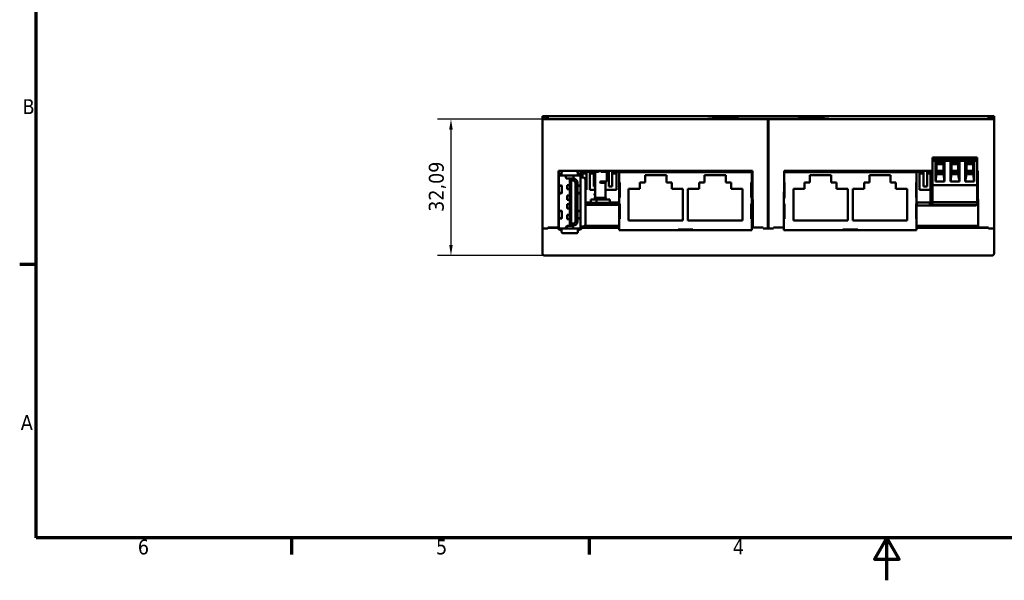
# Model space of a CAD drawing. Header units: millimetres. Extents: x 0 to 795, y -71 to 297.
# Tile 1 of 12: x 6 to 238, y 0 to 132. Entities that reach past the tile are written whole.
import ezdxf

# ---------------------------------------------------------------- set-up
doc = ezdxf.new("R2010")
doc.units = ezdxf.units.MM
for name, color, linetype, lineweight in [('Bordo (ISO)', 7, 'Continuous', 70), ('Quota (ISO)', 7, 'Continuous', 25), ('Visibile (ISO)', 7, 'Continuous', 50)]:
    doc.layers.add(name, color=color, linetype=linetype, lineweight=lineweight)
doc.styles.add('Testo nota (ISO)', font='tahoma.ttf')
doc.dimstyles.new('Default (ISO)', dxfattribs={"dimtxt": 3.5, "dimasz": 2.5, "dimexe": 3.175, "dimexo": 0, "dimgap": 0.762, "dimtad": 1, "dimrnd": 1e-08, "dimzin": 0, "dimtxsty": 'Testo nota (ISO)', "dimcen": 0.09, "dimdle": 10, "dimclrd": 256, "dimclre": 256, "dimclrt": 256, "dimazin": 0, "dimtfac": 1.001486, "dimtmove": 0, "dimatfit": 3, "dimfxl": 1, "dimtolj": 1, "dimtzin": 0, "dimlwd": -1, "dimlwe": -1, "dimarcsym": 0})

# ---------------------------------------------------------------- blocks, each defined once
blk = doc.blocks.new('Bordi Bordo di default')
at = {"layer": 'Bordo (ISO)'}
for p, q in [((10, 74.25), (6.1, 74.25)), ((70, 10), (70, 6.1)), ((140, 10), (140, 6.1))]:
    blk.add_line(p, q, dxfattribs=at)
at = {"layer": 'Bordo (ISO)', "flags": 128}
for points in [[(10, 10), (10, 287), (410, 287), (410, 10), (10, 10)], [(210, 0), (210, 10), (207.11, 5), (212.89, 5), (210, 10)]]:
    blk.add_lwpolyline(points, dxfattribs=at)
at = {"layer": 'Bordo (ISO)', "char_height": 3.5, "attachment_point": 7, "style": 'Testo nota (ISO)'}
for s, insert in [('B', (6.78, 109.63)), ('A', (6.36, 35.38)), ('6', (33.88, 6.03)), ('5', (103.98, 6.03)), ('4', (173.78, 6.1))]:
    blk.add_mtext(s, dxfattribs=dict(at, insert=insert))
blk = doc.blocks.new('*D9')
at = {"layer": 'Defpoints', "color": 0, "transparency": 16777216}
for p in [(129.5, 108.45), (107.5, 76.36), (129.5, 76.36)]:
    blk.add_point(p, dxfattribs=at)
at = {"layer": 'Quota (ISO)', "transparency": 16777216}
for p, q in [((129.5, 108.45), (104.32, 108.45)), ((107.5, 105.95), (107.5, 78.86)), ((129.5, 76.36), (104.32, 76.36))]:
    blk.add_line(p, q, dxfattribs=at)
for points in [[(107.08, 105.95), (107.91, 105.95), (107.5, 108.45)], [(107.08, 78.86), (107.91, 78.86), (107.5, 76.36)]]:
    blk.add_solid(points, dxfattribs=at)
at = {"layer": 'Quota (ISO)', "transparency": 16777216, "insert": (102.29, 86.63), "char_height": 3.5, "attachment_point": 1, "rotation": 90, "style": 'Testo nota (ISO)'}
blk.add_mtext('\\A1;\\fTahoma|b0|i0;32,09\\P', dxfattribs=at)

msp = doc.modelspace()

# ---------------------------------------------------------------- linework, layer by layer
at = {"layer": 'Visibile (ISO)'}
for p, q in [((128.995, 109.14), (128.995, 108.952)), ((128.995, 108.952), (128.995, 108.639)), ((234.695, 109.144), (129.495, 109.144)), ((130.295, 109.133), (233.895, 109.133)), ((130.295, 109.133), (130.295, 109.032)), ((130.295, 109.032), (130.299, 108.456)), ((130.295, 109.032), (130.295, 108.952)), ((233.891, 108.456), (233.895, 109.032)), ((233.895, 109.032), (233.895, 109.133)), ((233.895, 108.952), (233.895, 109.032)), ((235.195, 108.952), (235.195, 109.14)), ((235.195, 108.639), (235.195, 108.952)), ((128.995, 108.639), (128.995, 108.449)), ((128.995, 108.639), (128.995, 108.639)), ((130.295, 108.639), (128.995, 108.639)), ((128.995, 108.449), (128.995, 82.75)), ((129.495, 108.446), (181.995, 108.446)), ((130.295, 108.639), (130.295, 108.557)), ((130.295, 108.557), (130.295, 108.456)), ((130.296, 108.456), (130.295, 108.557)), ((130.295, 108.456), (233.895, 108.456)), ((130.451, 108.456), (130.451, 108.58)), ((166.926, 108.456), (169.849, 108.642)), ((173.6, 108.662), (171.297, 108.662)), ((175.1, 108.501), (175.1, 108.636)), ((175.1, 108.501), (175.1, 108.456)), ((188.6, 108.493), (175.6, 108.493)), ((181.995, 108.446), (181.995, 82.746)), ((182.195, 108.446), (234.695, 108.446)), ((182.195, 82.746), (182.195, 108.446)), ((189.1, 108.501), (189.1, 108.636)), ((189.1, 108.456), (189.1, 108.501)), ((190.6, 108.662), (192.903, 108.662)), ((194.351, 108.642), (197.274, 108.456)), ((233.749, 108.58), (233.749, 108.456)), ((233.895, 108.557), (233.894, 108.456)), ((233.895, 108.557), (233.895, 108.639)), ((235.195, 108.639), (233.895, 108.639)), ((233.895, 108.456), (233.895, 108.557)), ((235.195, 108.449), (235.195, 108.639)), ((235.195, 108.639), (235.195, 108.639)), ((235.195, 82.75), (235.195, 108.449)), ((235.2, 103.437), (235.2, 103.923)), ((235.2, 102.038), (235.2, 103.437)), ((231.238, 99.382), (220.738, 99.382)), ((220.738, 99.132), (220.738, 99.382)), ((220.738, 99.132), (231.238, 99.132)), ((220.738, 99.132), (220.738, 98.632)), ((231.238, 98.632), (220.738, 98.632)), ((220.738, 98.632), (220.738, 92.932)), ((221.43, 93.77), (221.43, 98.29)), ((221.43, 98.29), (223.546, 98.29)), ((221.688, 98.032), (221.43, 98.29)), ((221.688, 95.532), (221.688, 98.032)), ((221.688, 98.032), (223.288, 98.032)), ((221.688, 97.882), (223.288, 97.882)), ((223.288, 98.032), (223.546, 98.29)), ((223.288, 98.032), (223.288, 95.532)), ((223.546, 98.29), (223.546, 93.77)), ((224.93, 93.77), (224.93, 98.29)), ((224.93, 98.29), (227.046, 98.29)), ((225.188, 98.032), (224.93, 98.29)), ((225.188, 98.032), (226.788, 98.032)), ((225.188, 95.532), (225.188, 98.032)), ((225.188, 97.882), (226.788, 97.882)), ((226.788, 98.032), (227.046, 98.29)), ((226.788, 98.032), (226.788, 95.532)), ((227.046, 98.29), (227.046, 93.77)), ((228.43, 93.77), (228.43, 98.29)), ((228.43, 98.29), (230.546, 98.29)), ((228.688, 98.032), (228.43, 98.29)), ((228.688, 98.032), (230.288, 98.032)), ((228.688, 95.532), (228.688, 98.032)), ((228.688, 97.882), (230.288, 97.882)), ((230.288, 98.032), (230.546, 98.29)), ((230.288, 98.032), (230.288, 95.532)), ((230.546, 98.29), (230.546, 93.77)), ((231.238, 99.132), (231.238, 99.382)), ((231.238, 98.632), (231.238, 99.132)), ((231.238, 98.632), (231.238, 92.932)), ((132.745, 82.939), (132.82, 96.296)), ((132.853, 95.492), (132.815, 95.492)), ((132.819, 96.242), (178.371, 96.242)), ((178.37, 96.296), (132.82, 96.296)), ((132.853, 96.032), (132.843, 96.032)), ((132.853, 96.242), (132.853, 95.342)), ((133.303, 95.492), (133.463, 95.492)), ((133.463, 95.192), (133.303, 95.192)), ((133.463, 95.742), (133.463, 95.792)), ((133.463, 95.192), (133.463, 95.742)), ((137.363, 95.192), (133.463, 95.192)), ((134.585, 94.527), (134.427, 95.084)), ((136.4, 95.084), (136.242, 94.527)), ((137.363, 95.792), (137.363, 95.742)), ((137.363, 95.742), (137.363, 95.192)), ((137.363, 95.492), (137.523, 95.492)), ((137.523, 95.192), (137.363, 95.192)), ((137.973, 95.342), (137.973, 96.242)), ((137.973, 95.492), (138.273, 95.492)), ((138.273, 95.492), (138.273, 95.892)), ((138.273, 94.742), (138.273, 95.492)), ((138.371, 96.242), (138.323, 96.131)), ((138.428, 95.632), (138.428, 96.242)), ((138.428, 96.032), (139.403, 96.032)), ((138.428, 94.692), (138.428, 95.632)), ((139.403, 95.632), (138.428, 95.632)), ((139.394, 96.032), (139.394, 96.242)), ((139.403, 96.032), (139.403, 91.832)), ((140.153, 96.032), (139.403, 96.032)), ((140.153, 96.032), (140.153, 91.832)), ((140.153, 96.032), (141.128, 96.032)), ((141.128, 95.632), (140.153, 95.632)), ((140.194, 96.242), (140.194, 96.032)), ((141.128, 95.632), (141.128, 96.242)), ((141.128, 95.632), (141.128, 92.632)), ((141.267, 96.169), (141.227, 96.129)), ((141.227, 96.129), (141.227, 96.029)), ((141.227, 96.029), (141.267, 96.029)), ((141.267, 96.049), (141.267, 96.242)), ((141.267, 95.934), (141.267, 96.049)), ((141.367, 96.159), (141.367, 96.242)), ((141.367, 96.159), (141.367, 89.929)), ((141.917, 96.029), (141.383, 96.029)), ((141.667, 96.159), (141.667, 96.242)), ((142.127, 96.179), (141.667, 96.179)), ((141.917, 96.029), (142.102, 96.029)), ((141.928, 96.179), (141.928, 96.242)), ((142.202, 95.929), (142.102, 96.029)), ((142.102, 96.029), (142.127, 96.029)), ((142.202, 96.229), (142.702, 96.229)), ((142.202, 96.229), (142.202, 95.929)), ((143.652, 96.229), (142.702, 96.229)), ((142.702, 96.229), (142.702, 95.929)), ((142.802, 96.029), (142.702, 95.929)), ((142.802, 96.029), (143.702, 96.029)), ((142.894, 96.229), (142.894, 96.242)), ((143.517, 96.229), (143.517, 96.242)), ((143.652, 96.229), (143.652, 96.029)), ((143.652, 96.229), (143.802, 96.229)), ((144.152, 96.029), (143.702, 96.029)), ((143.802, 96.229), (143.802, 96.029)), ((143.817, 96.242), (143.817, 96.029)), ((143.917, 96.242), (143.917, 96.049)), ((143.917, 96.032), (144.628, 96.032)), ((144.152, 93.76), (144.152, 96.029)), ((144.628, 95.632), (144.152, 95.632)), ((144.628, 95.632), (144.628, 96.242)), ((144.628, 95.632), (144.628, 92.632)), ((145.428, 95.632), (145.428, 96.242)), ((145.428, 96.032), (146.403, 96.032)), ((145.428, 92.632), (145.428, 95.632)), ((146.403, 95.632), (145.428, 95.632)), ((146.403, 96.032), (146.403, 91.832)), ((147.042, 96.032), (146.403, 96.032)), ((146.794, 96.032), (146.794, 96.242)), ((146.794, 96.242), (146.794, 96.032)), ((147.042, 96.242), (147.042, 95.932)), ((178.233, 95.932), (147.042, 95.932)), ((147.042, 95.932), (147.042, 93.499)), ((147.296, 95.932), (147.296, 96.242)), ((147.296, 96.032), (148.128, 96.032)), ((148.128, 95.932), (148.128, 96.242)), ((148.331, 95.932), (148.331, 96.242)), ((148.896, 96.242), (148.896, 95.932)), ((149.404, 96.242), (149.404, 95.932)), ((149.538, 95.932), (149.538, 96.242)), ((150.338, 95.932), (150.338, 96.242)), ((150.828, 96.032), (150.338, 96.032)), ((150.694, 96.242), (150.694, 96.032)), ((150.828, 96.032), (150.828, 95.932)), ((150.828, 96.032), (151.008, 96.032)), ((151.008, 96.242), (151.008, 95.932)), ((151.436, 96.242), (151.436, 95.932)), ((151.944, 96.242), (151.944, 95.932)), ((152.278, 96.242), (152.278, 95.932)), ((152.728, 96.242), (152.728, 95.932)), ((152.728, 96.032), (153.403, 96.032)), ((153.151, 93.575), (153.151, 95.226)), ((158.155, 95.226), (153.151, 95.226)), ((153.394, 96.032), (153.394, 96.242)), ((153.548, 96.032), (153.403, 96.032)), ((153.403, 96.032), (153.403, 95.932)), ((153.548, 96.242), (153.548, 95.932)), ((153.998, 96.242), (153.998, 95.932)), ((154.153, 96.032), (153.998, 96.032)), ((154.153, 96.032), (154.818, 96.032)), ((154.153, 96.032), (154.153, 95.932)), ((154.194, 96.032), (154.194, 96.242)), ((154.818, 96.242), (154.818, 95.932)), ((155.268, 96.242), (155.268, 95.932)), ((155.928, 95.932), (155.928, 96.242)), ((155.928, 96.032), (156.088, 96.032)), ((156.088, 96.242), (156.088, 95.932)), ((156.538, 96.242), (156.538, 95.932)), ((156.538, 96.032), (156.903, 96.032)), ((157.358, 96.032), (156.903, 96.032)), ((156.903, 96.032), (156.903, 95.932)), ((157.294, 96.242), (157.294, 96.032)), ((157.294, 96.032), (157.294, 96.242)), ((157.358, 96.242), (157.358, 95.932)), ((157.808, 96.242), (157.808, 95.932)), ((157.808, 96.032), (158.628, 96.032)), ((158.155, 95.226), (158.155, 93.575)), ((158.628, 95.932), (158.628, 96.242)), ((158.628, 96.242), (158.628, 95.932)), ((159.078, 96.242), (159.078, 95.932)), ((159.336, 96.242), (159.336, 95.932)), ((159.844, 96.242), (159.844, 95.932)), ((159.844, 96.032), (159.898, 96.032)), ((159.898, 96.242), (159.898, 95.932)), ((160.348, 96.242), (160.348, 95.932)), ((160.348, 96.032), (160.403, 96.032)), ((160.394, 96.242), (160.394, 96.032)), ((161.153, 96.032), (160.403, 96.032)), ((160.403, 96.032), (160.403, 95.932)), ((161.153, 96.032), (161.876, 96.032)), ((161.153, 96.032), (161.153, 95.932)), ((161.194, 96.242), (161.194, 96.032)), ((161.876, 96.242), (161.876, 95.932)), ((162.384, 96.242), (162.384, 95.932)), ((162.892, 96.242), (162.892, 95.932)), ((163.4, 96.242), (163.4, 95.932)), ((163.4, 96.032), (163.903, 96.032)), ((163.894, 96.032), (163.894, 96.242)), ((164.653, 96.032), (163.903, 96.032)), ((163.903, 96.032), (163.903, 95.932)), ((164.653, 96.032), (164.978, 96.032)), ((164.653, 96.032), (164.653, 95.932)), ((164.694, 96.032), (164.694, 96.242)), ((164.978, 96.242), (164.978, 95.932)), ((165.428, 96.242), (165.428, 95.932)), ((165.428, 96.032), (165.432, 96.032)), ((165.432, 96.242), (165.432, 95.932)), ((165.94, 96.242), (165.94, 95.932)), ((166.248, 96.242), (166.248, 95.932)), ((166.698, 96.242), (166.698, 95.932)), ((166.698, 96.032), (167.233, 96.032)), ((167.121, 93.575), (167.121, 95.226)), ((172.125, 95.226), (167.121, 95.226)), ((167.403, 96.032), (167.233, 96.032)), ((167.233, 96.032), (167.233, 95.932)), ((167.518, 96.032), (167.403, 96.032)), ((167.403, 96.032), (167.403, 95.932)), ((167.518, 96.242), (167.518, 95.932)), ((167.968, 96.242), (167.968, 95.932)), ((168.328, 96.032), (167.968, 96.032)), ((168.328, 96.032), (168.788, 96.032)), ((168.328, 96.032), (168.328, 95.932)), ((168.788, 96.242), (168.788, 95.932)), ((169.238, 96.242), (169.238, 95.932)), ((169.933, 95.932), (169.933, 96.242)), ((169.933, 96.032), (170.058, 96.032)), ((170.058, 96.242), (170.058, 95.932)), ((170.508, 96.242), (170.508, 95.932)), ((170.508, 96.032), (170.908, 96.032)), ((170.894, 96.242), (170.894, 96.032)), ((171.328, 96.032), (170.908, 96.032)), ((170.908, 96.032), (170.908, 95.932)), ((171.328, 96.242), (171.328, 95.932)), ((171.778, 96.242), (171.778, 95.932)), ((171.778, 96.032), (172.598, 96.032)), ((172.125, 95.226), (172.125, 93.575)), ((172.598, 96.242), (172.598, 95.932)), ((173.048, 96.242), (173.048, 95.932)), ((173.331, 96.242), (173.331, 95.932)), ((173.839, 96.242), (173.839, 95.932)), ((173.839, 96.032), (173.868, 96.032)), ((173.868, 96.242), (173.868, 95.932)), ((174.318, 96.242), (174.318, 95.932)), ((174.318, 96.032), (174.408, 96.032)), ((174.394, 96.032), (174.394, 96.242)), ((174.938, 96.032), (174.408, 96.032)), ((174.408, 96.032), (174.408, 95.932)), ((174.938, 96.242), (174.938, 95.932)), ((175.738, 96.242), (175.738, 95.932)), ((175.871, 96.242), (175.871, 95.932)), ((176.379, 96.242), (176.379, 95.932)), ((176.944, 96.242), (176.944, 95.932)), ((176.944, 96.032), (177.908, 96.032)), ((177.979, 96.032), (177.908, 96.032)), ((177.908, 96.032), (177.908, 95.932)), ((177.979, 96.242), (177.979, 95.932)), ((178.233, 95.932), (178.233, 96.242)), ((178.372, 96.032), (178.233, 96.032)), ((178.233, 95.932), (178.233, 93.499)), ((178.294, 96.242), (178.294, 96.032)), ((178.37, 96.296), (178.445, 82.939)), ((185.745, 82.939), (185.82, 96.296)), ((216.983, 95.932), (185.818, 95.932)), ((185.819, 96.242), (220.738, 96.242)), ((185.82, 96.296), (220.738, 96.296)), ((186.046, 95.932), (186.046, 96.242)), ((186.158, 96.032), (186.046, 96.032)), ((186.158, 96.032), (186.158, 95.932)), ((186.158, 96.032), (187.081, 96.032)), ((187.081, 95.932), (187.081, 96.242)), ((187.646, 96.242), (187.646, 95.932)), ((188.154, 96.242), (188.154, 95.932)), ((188.288, 95.932), (188.288, 96.242)), ((189.088, 95.932), (189.088, 96.242)), ((189.658, 96.032), (189.088, 96.032)), ((189.422, 96.242), (189.422, 96.032)), ((189.658, 96.032), (189.658, 95.932)), ((189.658, 96.032), (189.758, 96.032)), ((189.758, 96.242), (189.758, 95.932)), ((190.186, 96.242), (190.186, 95.932)), ((190.694, 96.242), (190.694, 95.932)), ((191.028, 96.242), (191.028, 95.932)), ((191.478, 96.242), (191.478, 95.932)), ((191.478, 96.032), (192.298, 96.032)), ((191.901, 93.575), (191.901, 95.226)), ((196.905, 95.226), (191.901, 95.226)), ((192.122, 96.032), (192.122, 96.242)), ((192.298, 96.242), (192.298, 95.932)), ((192.748, 96.242), (192.748, 95.932)), ((193.158, 96.032), (192.748, 96.032)), ((192.922, 96.242), (192.922, 96.032)), ((193.158, 96.032), (193.158, 95.932)), ((193.158, 96.032), (193.568, 96.032)), ((193.568, 96.242), (193.568, 95.932)), ((194.018, 96.242), (194.018, 95.932)), ((194.018, 96.032), (194.133, 96.032)), ((194.133, 95.932), (194.133, 96.242)), ((194.838, 96.242), (194.838, 95.932)), ((195.288, 96.242), (195.288, 95.932)), ((195.288, 96.032), (195.728, 96.032)), ((195.622, 96.032), (195.622, 96.242)), ((195.728, 96.032), (195.728, 95.932)), ((196.108, 96.032), (195.728, 96.032)), ((196.108, 96.242), (196.108, 95.932)), ((196.558, 96.242), (196.558, 95.932)), ((196.653, 96.032), (196.558, 96.032)), ((196.833, 96.032), (196.653, 96.032)), ((196.653, 96.032), (196.653, 95.932)), ((196.833, 96.032), (196.833, 95.932)), ((196.833, 96.032), (197.378, 96.032)), ((196.905, 95.226), (196.905, 93.575)), ((197.378, 96.242), (197.378, 95.932)), ((197.828, 96.242), (197.828, 95.932)), ((198.086, 96.242), (198.086, 95.932)), ((198.594, 96.242), (198.594, 95.932)), ((198.594, 96.032), (198.648, 96.032)), ((198.648, 96.242), (198.648, 95.932)), ((199.098, 96.242), (199.098, 95.932)), ((199.098, 96.032), (199.403, 96.032)), ((199.403, 96.032), (199.403, 95.932)), ((200.153, 96.032), (199.403, 96.032)), ((199.522, 96.032), (199.522, 96.242)), ((199.522, 96.242), (199.522, 96.032)), ((200.153, 96.032), (200.153, 95.932)), ((200.153, 96.032), (200.626, 96.032)), ((200.626, 96.242), (200.626, 95.932)), ((201.134, 96.242), (201.134, 95.932)), ((201.642, 96.242), (201.642, 95.932)), ((202.15, 96.242), (202.15, 95.932)), ((202.15, 96.032), (202.903, 96.032)), ((202.622, 96.242), (202.622, 96.032)), ((202.903, 96.032), (202.903, 95.932)), ((203.653, 96.032), (202.903, 96.032)), ((203.422, 96.242), (203.422, 96.032)), ((203.653, 96.032), (203.653, 95.932)), ((203.653, 96.032), (203.728, 96.032)), ((203.728, 96.242), (203.728, 95.932)), ((204.178, 96.242), (204.178, 95.932)), ((204.178, 96.032), (204.182, 96.032)), ((204.182, 96.242), (204.182, 95.932)), ((204.69, 96.242), (204.69, 95.932)), ((204.998, 96.242), (204.998, 95.932)), ((205.448, 96.242), (205.448, 95.932)), ((205.448, 96.032), (206.268, 96.032)), ((205.871, 93.575), (205.871, 95.226)), ((210.875, 95.226), (205.871, 95.226)), ((206.122, 96.032), (206.122, 96.242)), ((206.268, 96.242), (206.268, 95.932)), ((206.718, 96.242), (206.718, 95.932)), ((207.153, 96.032), (206.718, 96.032)), ((206.922, 96.032), (206.922, 96.242)), ((207.153, 96.032), (207.153, 95.932)), ((207.153, 96.032), (207.538, 96.032)), ((207.538, 96.242), (207.538, 95.932)), ((207.988, 96.242), (207.988, 95.932)), ((207.988, 96.032), (208.128, 96.032)), ((208.128, 95.932), (208.128, 96.242)), ((208.808, 96.242), (208.808, 95.932)), ((209.258, 96.242), (209.258, 95.932)), ((209.258, 96.032), (209.903, 96.032)), ((209.903, 96.032), (209.903, 95.932)), ((210.078, 96.032), (209.903, 96.032)), ((210.022, 96.242), (210.022, 96.032)), ((210.022, 96.032), (210.022, 96.242)), ((210.078, 96.242), (210.078, 95.932)), ((210.528, 96.242), (210.528, 95.932)), ((210.653, 96.032), (210.528, 96.032)), ((210.653, 96.032), (210.653, 95.932)), ((210.653, 96.032), (211.348, 96.032)), ((210.875, 95.226), (210.875, 93.575)), ((211.348, 96.242), (211.348, 95.932)), ((211.798, 96.242), (211.798, 95.932)), ((212.081, 96.242), (212.081, 95.932)), ((212.589, 96.242), (212.589, 95.932)), ((212.589, 96.032), (212.618, 96.032)), ((212.618, 96.242), (212.618, 95.932)), ((213.068, 96.242), (213.068, 95.932)), ((213.068, 96.032), (213.228, 96.032)), ((213.122, 96.242), (213.122, 96.032)), ((213.228, 96.032), (213.228, 95.932)), ((213.688, 96.032), (213.228, 96.032)), ((213.688, 96.242), (213.688, 95.932)), ((214.488, 96.242), (214.488, 95.932)), ((214.621, 96.242), (214.621, 95.932)), ((215.129, 96.242), (215.129, 95.932)), ((215.694, 96.242), (215.694, 95.932)), ((215.928, 95.932), (215.928, 96.242)), ((215.928, 96.032), (216.729, 96.032)), ((216.622, 96.032), (216.622, 96.242)), ((216.729, 96.242), (216.729, 95.932)), ((216.983, 95.932), (216.983, 96.242)), ((217.653, 96.032), (216.983, 96.032)), ((216.983, 95.932), (216.983, 93.499)), ((217.422, 96.032), (217.422, 96.242)), ((217.653, 96.032), (217.653, 91.832)), ((217.653, 96.032), (218.628, 96.032)), ((218.628, 95.632), (217.653, 95.632)), ((218.628, 95.632), (218.628, 96.242)), ((218.628, 95.632), (218.628, 92.632)), ((219.428, 95.632), (219.428, 96.242)), ((219.428, 96.032), (220.244, 96.032)), ((219.428, 92.632), (219.428, 95.632)), ((220.244, 95.632), (219.428, 95.632)), ((220.244, 96.032), (220.738, 96.032)), ((220.244, 88.832), (220.244, 96.032)), ((220.522, 96.242), (220.522, 96.032)), ((220.522, 96.032), (220.522, 96.242)), ((221.688, 95.532), (221.43, 93.77)), ((221.688, 96.296), (223.288, 96.296)), ((221.688, 96.032), (223.288, 96.032)), ((223.288, 95.532), (221.688, 95.532)), ((223.288, 95.532), (223.546, 93.77)), ((225.188, 95.532), (224.93, 93.77)), ((225.188, 96.296), (226.788, 96.296)), ((225.188, 96.032), (226.788, 96.032)), ((226.788, 95.532), (225.188, 95.532)), ((226.788, 95.532), (227.046, 93.77)), ((228.688, 95.532), (228.43, 93.77)), ((228.688, 96.296), (230.288, 96.296)), ((228.688, 96.032), (230.288, 96.032)), ((230.288, 95.532), (228.688, 95.532)), ((230.288, 95.532), (230.546, 93.77)), ((231.238, 96.296), (231.37, 96.296)), ((231.238, 96.242), (231.371, 96.242)), ((231.238, 96.032), (231.372, 96.032)), ((231.37, 96.296), (231.445, 82.939)), ((132.811, 94.692), (132.853, 94.692)), ((132.853, 94.742), (132.853, 94.692)), ((132.853, 94.692), (132.853, 83.192)), ((133.21, 92.746), (132.853, 92.704)), ((132.853, 92.656), (133.429, 92.724)), ((132.898, 92.79), (133.126, 92.781)), ((133.219, 92.812), (132.991, 92.821)), ((133.563, 91.033), (133.563, 92.761)), ((134.6, 94.502), (136.227, 94.502)), ((135.275, 92.942), (134.813, 92.942)), ((134.813, 91.942), (134.813, 92.942)), ((135.413, 92.942), (135.275, 92.942)), ((135.413, 94.492), (136.253, 94.492)), ((135.413, 94.372), (135.413, 94.492)), ((135.413, 83.512), (135.413, 94.372)), ((135.413, 94.372), (135.793, 93.992)), ((136.253, 93.992), (135.793, 93.992)), ((135.793, 93.992), (135.793, 83.892)), ((136.753, 84.392), (136.753, 93.492)), ((137.253, 93.492), (137.253, 84.392)), ((137.263, 91.033), (137.263, 92.761)), ((137.398, 92.724), (137.973, 92.656)), ((137.836, 92.821), (137.608, 92.812)), ((137.973, 92.704), (137.617, 92.746)), ((137.701, 92.781), (137.929, 92.79)), ((137.973, 94.692), (137.973, 94.742)), ((137.973, 83.192), (137.973, 94.692)), ((137.973, 94.692), (138.523, 94.692)), ((138.273, 94.742), (138.273, 94.692)), ((138.523, 94.692), (138.613, 94.692)), ((139.113, 94.192), (139.113, 83.692)), ((141.128, 92.632), (141.367, 92.632)), ((142.714, 93.46), (142.664, 93.469)), ((143.702, 93.76), (142.714, 93.76)), ((143.053, 93.46), (142.714, 93.46)), ((143.053, 93.46), (143.211, 93.46)), ((143.211, 93.46), (143.652, 93.46)), ((143.652, 93.76), (143.652, 93.46)), ((143.802, 93.46), (143.652, 93.46)), ((143.702, 93.76), (144.152, 93.76)), ((143.802, 93.76), (143.802, 93.46)), ((143.817, 93.46), (143.802, 93.46)), ((143.817, 93.76), (143.817, 93.61)), ((143.817, 93.46), (143.817, 89.929)), ((144.628, 92.632), (145.428, 92.632)), ((147.042, 93.499), (147.042, 92.963)), ((147.169, 93.499), (147.042, 93.499)), ((147.042, 92.963), (147.042, 92.215)), ((147.169, 92.991), (147.169, 93.499)), ((147.169, 90.502), (147.169, 92.991)), ((151.906, 92.076), (151.906, 93.575)), ((151.906, 93.575), (153.151, 93.575)), ((158.155, 93.575), (159.399, 93.575)), ((159.399, 93.575), (159.399, 92.076)), ((165.876, 92.076), (165.876, 93.575)), ((165.876, 93.575), (167.121, 93.575)), ((172.125, 93.575), (173.369, 93.575)), ((173.369, 93.575), (173.369, 92.076)), ((178.106, 93.499), (178.106, 92.991)), ((178.106, 93.499), (178.233, 93.499)), ((178.106, 92.991), (178.106, 90.502)), ((178.277, 92.991), (178.106, 92.991)), ((178.233, 92.963), (178.233, 93.499)), ((178.233, 92.215), (178.233, 92.963)), ((185.919, 92.991), (185.801, 92.991)), ((185.919, 93.499), (185.804, 93.499)), ((185.919, 92.991), (185.919, 93.499)), ((185.919, 90.502), (185.919, 92.991)), ((190.656, 92.076), (190.656, 93.575)), ((190.656, 93.575), (191.901, 93.575)), ((196.905, 93.575), (198.149, 93.575)), ((198.149, 93.575), (198.149, 92.076)), ((204.626, 92.076), (204.626, 93.575)), ((204.626, 93.575), (205.871, 93.575)), ((210.875, 93.575), (212.119, 93.575)), ((212.119, 93.575), (212.119, 92.076)), ((216.856, 93.499), (216.856, 92.991)), ((216.856, 93.499), (216.983, 93.499)), ((216.856, 92.991), (216.856, 90.502)), ((216.983, 92.963), (216.856, 92.963)), ((216.983, 92.963), (216.983, 93.499)), ((216.983, 92.215), (216.983, 92.963)), ((218.628, 92.632), (219.428, 92.632)), ((231.238, 92.932), (220.738, 92.932)), ((220.738, 92.932), (220.738, 88.882)), ((223.546, 93.77), (221.43, 93.77)), ((227.046, 93.77), (224.93, 93.77)), ((230.546, 93.77), (228.43, 93.77)), ((231.238, 92.932), (231.238, 88.882)), ((133.429, 91.071), (132.853, 91.138)), ((132.853, 91.09), (133.21, 91.048)), ((133.126, 91.013), (132.898, 91.004)), ((132.991, 90.973), (133.219, 90.982)), ((135.275, 91.942), (134.813, 91.942)), ((135.275, 90.442), (134.813, 90.442)), ((134.813, 89.442), (134.813, 90.442)), ((135.413, 91.942), (135.275, 91.942)), ((135.413, 90.442), (135.275, 90.442)), ((137.973, 91.138), (137.398, 91.071)), ((137.608, 90.982), (137.836, 90.973)), ((137.617, 91.048), (137.973, 91.09)), ((137.929, 91.004), (137.701, 91.013)), ((139.113, 91.832), (139.403, 91.832)), ((140.153, 91.832), (141.367, 91.832)), ((141.225, 90.907), (141.137, 90.673)), ((141.137, 90.673), (141.166, 90.608)), ((141.166, 90.608), (141.367, 90.533)), ((141.367, 90.854), (141.225, 90.907)), ((143.817, 91.832), (146.403, 91.832)), ((147.042, 92.215), (147.042, 91.277)), ((147.042, 91.277), (147.042, 90.529)), ((147.042, 90.529), (147.042, 89.994)), ((147.169, 89.994), (147.169, 90.502)), ((149.252, 92.076), (149.252, 84.583)), ((151.906, 92.076), (149.252, 92.076)), ((162.054, 92.076), (159.399, 92.076)), ((162.054, 84.583), (162.054, 92.076)), ((165.876, 92.076), (163.222, 92.076)), ((163.222, 92.076), (163.222, 84.583)), ((176.024, 92.076), (173.369, 92.076)), ((176.024, 84.583), (176.024, 92.076)), ((178.106, 90.502), (178.106, 89.994)), ((178.233, 91.277), (178.233, 92.215)), ((178.233, 90.529), (178.233, 91.277)), ((178.233, 89.994), (178.233, 90.529)), ((185.792, 91.37), (185.792, 91.277)), ((185.792, 91.277), (185.792, 90.529)), ((185.792, 90.529), (185.792, 89.994)), ((185.919, 89.994), (185.919, 90.502)), ((188.002, 92.076), (188.002, 84.583)), ((190.656, 92.076), (188.002, 92.076)), ((200.804, 92.076), (198.149, 92.076)), ((200.804, 84.583), (200.804, 92.076)), ((204.626, 92.076), (201.972, 92.076)), ((201.972, 92.076), (201.972, 84.583)), ((214.774, 92.076), (212.119, 92.076)), ((214.774, 84.583), (214.774, 92.076)), ((216.856, 90.502), (216.856, 89.994)), ((216.983, 91.277), (216.983, 92.215)), ((216.983, 90.529), (216.983, 91.277)), ((216.983, 89.994), (216.983, 90.529)), ((217.653, 91.832), (220.244, 91.832)), ((135.275, 89.442), (134.813, 89.442)), ((135.275, 88.442), (134.813, 88.442)), ((134.813, 87.442), (134.813, 88.442)), ((135.413, 89.442), (135.275, 89.442)), ((135.413, 88.442), (135.275, 88.442)), ((140.367, 88.832), (139.113, 88.832)), ((139.794, 88.832), (139.794, 88.284)), ((141.167, 89.529), (140.367, 89.529)), ((140.367, 89.529), (140.367, 88.729)), ((140.367, 88.729), (141.167, 88.729)), ((141.264, 89.856), (141.142, 89.768)), ((141.142, 89.768), (141.317, 89.524)), ((141.313, 89.529), (141.167, 89.529)), ((141.717, 88.729), (141.167, 88.729)), ((141.264, 89.856), (141.367, 89.929)), ((141.317, 89.524), (141.439, 89.612)), ((141.717, 89.529), (141.324, 89.529)), ((141.367, 89.929), (141.917, 89.929)), ((141.542, 89.685), (141.439, 89.612)), ((141.717, 89.549), (141.717, 89.929)), ((142.517, 89.549), (141.717, 89.549)), ((141.717, 89.549), (141.717, 88.729)), ((141.717, 88.729), (142.517, 88.729)), ((142.027, 89.929), (141.917, 89.929)), ((142.027, 89.856), (142.027, 89.929)), ((142.027, 89.929), (142.664, 89.929)), ((142.027, 89.612), (142.027, 89.856)), ((142.514, 89.768), (142.177, 89.768)), ((144.017, 89.549), (142.517, 89.549)), ((142.517, 88.729), (144.017, 88.729)), ((142.664, 89.929), (143.053, 89.929)), ((142.664, 89.856), (142.664, 89.929)), ((142.664, 89.856), (142.664, 89.612)), ((143.656, 89.929), (143.053, 89.929)), ((143.294, 88.729), (143.294, 88.284)), ((143.467, 89.929), (143.467, 89.549)), ((143.643, 89.685), (143.746, 89.612)), ((143.656, 89.929), (143.817, 89.929)), ((143.746, 89.612), (143.833, 89.549)), ((143.92, 89.856), (143.817, 89.929)), ((143.885, 89.549), (144.042, 89.768)), ((144.042, 89.768), (143.92, 89.856)), ((144.817, 89.549), (144.017, 89.549)), ((144.017, 88.729), (144.817, 88.729)), ((144.817, 88.729), (144.817, 89.549)), ((147.042, 88.832), (144.817, 88.832)), ((146.394, 88.832), (146.394, 88.283)), ((146.394, 88.283), (146.794, 88.283)), ((146.794, 88.832), (146.794, 88.283)), ((146.794, 88.832), (146.794, 88.283)), ((146.794, 88.283), (147.042, 88.283)), ((147.042, 89.994), (147.042, 88.495)), ((147.042, 89.994), (147.169, 89.994)), ((147.042, 88.495), (147.042, 87.959)), ((147.169, 88.495), (147.042, 88.495)), ((147.169, 87.987), (147.169, 88.495)), ((147.169, 85.498), (147.169, 87.987)), ((178.233, 89.994), (178.106, 89.994)), ((178.106, 88.495), (178.106, 87.987)), ((178.106, 88.495), (178.233, 88.495)), ((178.106, 87.987), (178.106, 85.498)), ((178.233, 89.994), (178.233, 88.495)), ((178.412, 88.832), (178.233, 88.832)), ((178.233, 87.959), (178.233, 88.495)), ((178.233, 88.283), (178.294, 88.283)), ((178.294, 88.832), (178.294, 88.283)), ((185.919, 87.987), (185.773, 87.987)), ((185.774, 88.156), (185.792, 88.156)), ((185.792, 88.832), (185.778, 88.832)), ((185.792, 89.994), (185.792, 88.495)), ((185.792, 89.994), (185.919, 89.994)), ((185.792, 88.495), (185.792, 87.959)), ((185.919, 88.495), (185.792, 88.495)), ((185.919, 87.987), (185.919, 88.495)), ((185.919, 85.498), (185.919, 87.987)), ((216.983, 89.994), (216.856, 89.994)), ((216.856, 88.495), (216.856, 87.987)), ((216.856, 88.495), (216.983, 88.495)), ((216.856, 87.987), (216.856, 85.498)), ((216.983, 89.994), (216.983, 88.495)), ((220.244, 88.832), (216.983, 88.832)), ((216.983, 87.959), (216.983, 88.495)), ((217.022, 88.832), (217.022, 88.156)), ((220.122, 88.832), (220.122, 88.156)), ((220.122, 88.156), (220.522, 88.156)), ((220.244, 88.832), (220.738, 88.832)), ((220.522, 88.832), (220.522, 88.156)), ((220.522, 88.832), (220.522, 88.156)), ((220.522, 88.156), (220.922, 88.156)), ((220.738, 88.282), (220.738, 88.882)), ((231.238, 88.882), (220.738, 88.882)), ((231.238, 88.282), (220.738, 88.282)), ((220.922, 88.282), (220.922, 88.156)), ((224.022, 88.282), (224.022, 88.156)), ((227.522, 88.282), (227.522, 88.156)), ((230.622, 88.282), (230.622, 88.156)), ((230.622, 88.156), (231.022, 88.156)), ((231.022, 88.282), (231.022, 88.156)), ((231.238, 88.282), (231.238, 88.882)), ((231.238, 88.832), (231.412, 88.832)), ((133.21, 86.836), (132.853, 86.794)), ((132.853, 86.746), (133.429, 86.814)), ((132.898, 86.88), (133.126, 86.871)), ((133.219, 86.902), (132.991, 86.911)), ((133.563, 86.851), (133.563, 85.123)), ((135.275, 87.442), (134.813, 87.442)), ((135.275, 85.942), (134.813, 85.942)), ((134.813, 84.942), (134.813, 85.942)), ((135.413, 87.442), (135.275, 87.442)), ((135.413, 85.942), (135.275, 85.942)), ((137.263, 86.851), (137.263, 85.123)), ((137.398, 86.814), (137.973, 86.746)), ((137.836, 86.911), (137.608, 86.902)), ((137.973, 86.794), (137.617, 86.836)), ((137.701, 86.871), (137.929, 86.88)), ((147.042, 87.959), (147.042, 87.211)), ((147.042, 87.211), (147.042, 86.274)), ((147.042, 86.274), (147.042, 85.525)), ((178.233, 87.211), (178.233, 87.959)), ((178.233, 86.274), (178.233, 87.211)), ((178.233, 85.525), (178.233, 86.274)), ((185.792, 87.959), (185.792, 87.211)), ((185.792, 87.211), (185.792, 86.274)), ((185.792, 86.274), (185.792, 85.525)), ((216.983, 87.211), (216.983, 87.959)), ((216.983, 86.274), (216.983, 87.211)), ((216.983, 85.525), (216.983, 86.274)), ((133.429, 85.161), (132.853, 85.228)), ((132.853, 85.18), (133.21, 85.138)), ((133.126, 85.103), (132.898, 85.094)), ((132.991, 85.063), (133.219, 85.072)), ((134.393, 82.707), (134.854, 83.379)), ((135.275, 84.942), (134.813, 84.942)), ((134.859, 83.382), (135.968, 83.382)), ((135.413, 84.942), (135.275, 84.942)), ((135.793, 83.892), (135.413, 83.512)), ((135.413, 83.392), (135.413, 83.512)), ((136.253, 83.392), (135.413, 83.392)), ((135.793, 83.892), (136.253, 83.892)), ((135.973, 83.379), (136.434, 82.707)), ((137.973, 85.228), (137.398, 85.161)), ((137.608, 85.072), (137.836, 85.063)), ((137.617, 85.138), (137.973, 85.18)), ((137.929, 85.094), (137.701, 85.103)), ((147.042, 85.525), (147.042, 84.99)), ((147.042, 84.99), (147.042, 82.323)), ((147.042, 84.99), (147.169, 84.99)), ((147.169, 84.99), (147.169, 85.498)), ((149.252, 84.583), (162.054, 84.583)), ((163.222, 84.583), (176.024, 84.583)), ((178.106, 85.498), (178.106, 84.99)), ((178.233, 84.99), (178.106, 84.99)), ((178.233, 84.99), (178.233, 85.525)), ((178.233, 84.99), (178.233, 82.323)), ((178.345, 85.135), (178.43, 85.553)), ((178.43, 85.543), (178.345, 85.125)), ((178.345, 85.125), (178.345, 85.135)), ((178.345, 85.125), (178.345, 84.665)), ((178.433, 85.096), (178.345, 84.665)), ((178.433, 85.086), (178.345, 84.656)), ((178.345, 84.665), (178.345, 84.656)), ((178.345, 84.656), (178.345, 83.056)), ((185.792, 84.924), (185.757, 85.096)), ((185.792, 84.914), (185.757, 85.086)), ((185.76, 85.553), (185.792, 85.394)), ((185.792, 85.384), (185.76, 85.543)), ((185.792, 85.525), (185.792, 84.99)), ((185.792, 84.99), (185.792, 82.323)), ((185.792, 84.99), (185.919, 84.99)), ((185.919, 84.99), (185.919, 85.498)), ((188.002, 84.583), (200.804, 84.583)), ((201.972, 84.583), (214.774, 84.583)), ((216.856, 85.498), (216.856, 84.99)), ((216.983, 84.99), (216.856, 84.99)), ((216.983, 84.99), (216.983, 85.525)), ((216.983, 84.99), (216.983, 82.323)), ((128.995, 82.75), (128.995, 76.857)), ((129.495, 82.746), (130.295, 82.746)), ((130.295, 82.939), (130.295, 82.746)), ((132.745, 82.939), (130.295, 82.939)), ((132.745, 82.93), (130.295, 82.93)), ((132.375, 82.858), (130.295, 82.858)), ((130.295, 82.853), (132.611, 82.853)), ((132.375, 82.866), (132.374, 82.93)), ((132.375, 82.858), (132.374, 82.93)), ((132.606, 82.866), (132.375, 82.866)), ((132.375, 82.866), (132.375, 82.858)), ((132.745, 82.939), (132.745, 82.93)), ((132.853, 83.192), (132.747, 83.192)), ((132.853, 83.192), (132.853, 83.142)), ((133.303, 82.692), (133.463, 82.692)), ((133.463, 82.392), (133.303, 82.392)), ((133.463, 82.692), (137.363, 82.692)), ((133.463, 82.142), (133.463, 82.692)), ((133.463, 82.092), (133.463, 82.142)), ((136.863, 81.592), (133.963, 81.592)), ((137.363, 82.692), (137.523, 82.692)), ((137.363, 82.692), (137.363, 82.142)), ((137.523, 82.392), (137.363, 82.392)), ((137.363, 82.142), (137.363, 82.092)), ((137.973, 83.142), (137.973, 83.192)), ((138.523, 83.192), (137.973, 83.192)), ((138.216, 82.853), (147.042, 82.853)), ((147.042, 82.866), (138.221, 82.866)), ((138.273, 83.192), (138.273, 83.142)), ((138.613, 83.192), (138.523, 83.192)), ((147.042, 83.325), (138.953, 83.325)), ((138.966, 83.337), (147.042, 83.337)), ((160.885, 82.323), (147.042, 82.323)), ((160.885, 82.323), (160.885, 82.45)), ((161.393, 82.45), (160.885, 82.45)), ((161.421, 82.323), (160.885, 82.323)), ((163.882, 82.45), (161.393, 82.45)), ((161.393, 82.45), (161.393, 82.417)), ((162.169, 82.323), (161.421, 82.323)), ((163.107, 82.323), (162.169, 82.323)), ((163.855, 82.323), (163.107, 82.323)), ((164.39, 82.323), (163.855, 82.323)), ((164.39, 82.45), (163.882, 82.45)), ((163.882, 82.417), (163.882, 82.45)), ((164.39, 82.45), (164.39, 82.323)), ((178.233, 82.323), (164.39, 82.323)), ((178.233, 83.337), (178.345, 83.337)), ((178.345, 83.325), (178.233, 83.325)), ((178.345, 82.866), (178.233, 82.866)), ((178.233, 82.853), (178.345, 82.853)), ((178.444, 83.056), (178.345, 83.056)), ((178.345, 83.056), (178.345, 83.053)), ((178.345, 83.053), (178.345, 82.853)), ((178.345, 83.053), (178.444, 83.053)), ((180.895, 82.939), (178.445, 82.939)), ((178.445, 82.939), (178.445, 82.93)), ((180.895, 82.93), (178.445, 82.93)), ((180.895, 82.939), (180.895, 82.746)), ((180.895, 82.746), (181.995, 82.746)), ((182.195, 82.746), (183.295, 82.746)), ((183.295, 82.939), (183.295, 82.746)), ((183.295, 82.939), (185.745, 82.939)), ((185.745, 82.93), (183.295, 82.93)), ((185.745, 82.939), (185.745, 82.93)), ((185.792, 83.056), (185.746, 83.056)), ((185.746, 83.053), (185.792, 83.053)), ((199.635, 82.323), (185.792, 82.323)), ((199.635, 82.323), (199.635, 82.45)), ((200.143, 82.45), (199.635, 82.45)), ((200.171, 82.323), (199.635, 82.323)), ((202.632, 82.45), (200.143, 82.45)), ((200.143, 82.45), (200.143, 82.417)), ((200.919, 82.323), (200.171, 82.323)), ((201.857, 82.323), (200.919, 82.323)), ((202.605, 82.323), (201.857, 82.323)), ((203.14, 82.323), (202.605, 82.323)), ((203.14, 82.45), (202.632, 82.45)), ((202.632, 82.417), (202.632, 82.45)), ((203.14, 82.45), (203.14, 82.323)), ((216.983, 82.323), (203.14, 82.323)), ((216.983, 83.337), (231.443, 83.337)), ((231.443, 83.325), (216.983, 83.325)), ((216.983, 82.866), (231.816, 82.866)), ((233.895, 82.853), (216.983, 82.853)), ((231.445, 82.939), (233.895, 82.939)), ((231.445, 82.939), (231.445, 82.93)), ((231.445, 82.93), (233.895, 82.93)), ((231.816, 82.866), (231.816, 82.93)), ((231.816, 82.93), (231.816, 82.858)), ((231.816, 82.866), (231.816, 82.858)), ((233.895, 82.858), (231.816, 82.858)), ((233.895, 82.939), (233.895, 82.746)), ((233.895, 82.746), (234.695, 82.746)), ((235.195, 76.857), (235.195, 82.75)), ((234.695, 76.357), (129.495, 76.357))]:
    msp.add_line(p, q, dxfattribs=at)
for centre, radius, start, end in [((133.303, 94.742), 0.75, 96.8921, 130.71242), ((131.953, 95.892), 0.9, 0, 15.93212), ((133.303, 94.742), 0.45, 101.53696, 153.6122), ((133.963, 95.792), 0.5, 115.84276, 180), ((136.863, 95.792), 0.5, 0, 64.15724), ((137.523, 94.742), 0.75, 15.46601, 83.1079), ((137.523, 94.742), 0.45, 26.3878, 78.46304), ((138.873, 95.892), 0.9, 157.1148, 180), ((138.873, 95.892), 0.6, 156.47509, 180), ((141.317, 95.934), 0.05, 180, 270.00001), ((141.317, 95.834), 0.05, 0, 90.00001), ((142.127, 95.879), 0.3, 75.5225, 90.00001), ((142.127, 95.879), 0.15, 60.00002, 90.00001), ((136.253, 93.492), 1, 0, 90), ((136.253, 93.492), 0.5, 0, 90), ((138.613, 94.192), 0.5, 0, 90), ((142.714, 93.61), 0.15, 90.00001, 250.52878), ((141.367, 89.929), 0.3, 305.59502, 0), ((143.817, 89.929), 0.3, 180, 234.40499), ((136.253, 84.392), 1, 270, 0), ((136.253, 84.392), 0.5, 270, 0), ((138.613, 83.692), 0.5, 270, 0), ((133.303, 83.142), 0.75, 196.43192, 263.1079), ((133.303, 83.142), 0.45, 206.3878, 258.46304), ((133.963, 82.092), 0.5, 180, 270), ((136.863, 82.092), 0.5, 270, 0), ((137.523, 83.142), 0.45, 281.53696, 333.6122), ((137.523, 83.142), 0.75, 276.8921, 344.53399), ((129.495, 76.857), 0.5, 180, 270), ((234.695, 76.857), 0.5, 270, 0)]:
    msp.add_arc(centre, radius, start, end, dxfattribs=at)
for centre, major_axis, ratio, start_param, end_param in [((129.495, 109.14), (-0.5, 0), 0.0077557, 4.712389, 6.2831853), ((130.306, 107.452), (-0.01, 1.5), 0.0000541, 0.0077554, 0.8379838), ((233.885, 107.452), (0.01, 1.5), 0.0000541, 5.4452014, 6.2754299), ((234.695, 109.14), (0.5, 0), 0.0077557, 0, 1.5707963), ((129.495, 108.449), (-0.5, 0), 0.0077557, 0, 1.5707963), ((130.306, 107.139), (-0.01, 1.5), 0.0000541, 5.7828658, 6.2754291), ((171.297, 108.636), (-1.5, 0), 0.0173497, 4.712389, 6.0180822), ((173.6, 108.636), (1.5, 0), 0.0173497, 0, 1.5707963), ((175.6, 108.501), (-0.5, 0), 0.0173497, 0, 1.5707963), ((182.095, 108.446), (0.1, 0), 0.0077557, 0, 3.1415927), ((188.6, 108.501), (0.5, 0), 0.0173497, 4.712389, 6.2831853), ((190.6, 108.636), (-1.5, 0), 0.0173497, 4.712389, 6.2831853), ((192.903, 108.636), (1.5, 0), 0.0173497, 0.2651031, 1.5707963), ((233.885, 107.139), (0.01, 1.5), 0.0000541, 0.0077561, 0.5003195), ((234.695, 108.449), (0.5, 0), 0.0077557, 4.712389, 6.2831853), ((134.363, 93.492), (0, -1.7), 0.1066514, 2.782644, 3.1415926), ((136.463, 93.492), (0, 1.7), 0.1066511, 0, 0.3589487), ((133.053, 92.841), (-0.2, 0), 0.1090223, 6.2831851, 7.5369306), ((133.053, 92.841), (-0.5, 0), 0.1090223, 1.1592784, 1.2537453), ((133.063, 92.761), (-0.2, 0), 0.1090223, 2.3910756, 4.395338), ((133.063, 92.761), (-0.5, 0), 0.1090223, 2.3910756, 4.395338), ((134.6, 94.902), (0, 0.4), 0.1066514, 2.782644, 3.1415927), ((136.227, 94.902), (0, 0.4), 0.1066511, 3.1415927, 3.5005414), ((137.763, 92.761), (-0.5, 0), 0.1090223, 5.0294396, 7.033702), ((137.763, 92.761), (-0.2, 0), 0.1090223, 5.0294396, 7.033702), ((137.773, 92.841), (-0.2, 0), 0.1090223, 1.887847, 3.1415925), ((137.773, 92.841), (-0.5, 0), 0.1090223, 1.887847, 1.9823119), ((133.053, 90.953), (-0.5, 0), 0.1090224, 5.02944, 5.123907), ((133.053, 90.953), (-0.2, 0), 0.1090224, 5.02944, 6.2831855), ((133.063, 91.033), (-0.2, 0), 0.1090224, 1.8878473, 3.8921097), ((133.063, 91.033), (-0.5, 0), 0.1090224, 1.8878473, 3.8921097), ((137.763, 91.033), (-0.5, 0), 0.1090224, 5.5326686, 7.536931), ((137.763, 91.033), (-0.2, 0), 0.1090224, 5.5326686, 7.536931), ((137.773, 90.953), (-0.2, 0), 0.1090224, 3.1415928, 4.3953383), ((137.773, 90.953), (-0.5, 0), 0.1090224, 4.3008734, 4.3953383), ((138.044, 88.284), (2.314, 0), 0.0001818, 5.1926665, 5.5699449), ((141.544, 88.284), (2.314, 0), 0.0001818, 3.8548293, 5.5699414), ((142.177, 89.856), (-0.15, 0), 0.5820523, 0, 1.5707963), ((142.177, 89.612), (-0.15, 0), 0.5820523, 0, 0.7947048), ((142.514, 89.856), (0.15, 0), 0.5820523, 4.712389, 6.2831853), ((142.514, 89.612), (0.15, 0), 0.5820523, 5.4884805, 6.2831853), ((144.844, 88.284), (-1.902, 0), 0.0001818, 0.6178655, 2.5237352), ((215.272, 88.156), (2.314, 0), 0.0001818, 5.5447383, 5.569945), ((218.572, 88.156), (-1.902, 0), 0.0001818, 0.6178656, 2.5237352), ((222.472, 88.156), (-1.902, 0), 0.0001818, 0.6178655, 2.5237352), ((225.772, 88.156), (2.314, 0), 0.0001818, 3.8548292, 5.5699414), ((229.072, 88.156), (-1.902, 0), 0.0001818, 0.6178656, 2.5237352), ((133.053, 86.931), (-0.2, 0), 0.1090223, 6.2831851, 7.5369306), ((133.053, 86.931), (-0.5, 0), 0.1090223, 1.1592784, 1.2537453), ((133.063, 86.851), (-0.2, 0), 0.1090223, 2.3910756, 4.395338), ((133.063, 86.851), (-0.5, 0), 0.1090223, 2.3910756, 4.395338), ((137.763, 86.851), (-0.5, 0), 0.1090223, 5.0294396, 7.033702), ((137.763, 86.851), (-0.2, 0), 0.1090223, 5.0294396, 7.033702), ((137.773, 86.931), (-0.2, 0), 0.1090223, 1.887847, 3.1415925), ((137.773, 86.931), (-0.5, 0), 0.1090223, 1.887847, 1.9823119), ((133.053, 85.043), (-0.5, 0), 0.1090224, 5.02944, 5.123907), ((133.053, 85.043), (-0.2, 0), 0.1090224, 5.02944, 6.2831855), ((133.063, 85.123), (-0.2, 0), 0.1090224, 1.8878473, 3.8921097), ((133.063, 85.123), (-0.5, 0), 0.1090224, 1.8878473, 3.8921097), ((134.859, 82.982), (0, 0.4), 0.0909093, 0, 0.1316317), ((135.968, 82.982), (0, 0.4), 0.0909089, 6.1515536, 6.2831853), ((137.763, 85.123), (-0.5, 0), 0.1090224, 5.5326686, 7.536931), ((137.763, 85.123), (-0.2, 0), 0.1090224, 5.5326686, 7.536931), ((137.773, 85.043), (-0.2, 0), 0.1090224, 3.1415928, 4.3953383), ((137.773, 85.043), (-0.5, 0), 0.1090224, 4.3008734, 4.3953383), ((129.495, 82.75), (-0.5, 0), 0.0077557, 0, 1.5707963), ((134.373, 84.406), (0, -1.714), 0.0905359, 6.2831835, 6.4142797), ((136.454, 84.406), (0, -1.714), 0.0905356, 6.1520909, 6.2831871), ((182.095, 82.746), (0.1, 0), 0.0077557, 0, 3.1415927), ((234.695, 82.75), (0.5, 0), 0.0077557, 4.712389, 6.2831853)]:
    msp.add_ellipse(centre, major_axis=major_axis, ratio=ratio, start_param=start_param, end_param=end_param, dxfattribs=at)
for points, knots in [([(235.195, 103.954), (235.196, 103.952), (235.196, 103.95), (235.199, 103.94), (235.2, 103.932), (235.2, 103.923)], [0.147755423, 0.147755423, 0.147755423, 0.147755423, 0.1483408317, 0.1483408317, 0.1509287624, 0.1509287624, 0.1509287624, 0.1509287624]), ([(132.9, 94.942), (132.886, 94.913), (132.874, 94.88), (132.859, 94.818), (132.855, 94.788), (132.854, 94.757), (132.853, 94.749), (132.853, 94.742)], [0.054011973, 0.054011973, 0.054011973, 0.054011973, 0.063812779, 0.063812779, 0.073613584, 0.073613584, 0.077090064, 0.077090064, 0.077090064, 0.077090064]), ([(133.213, 95.487), (133.225, 95.488), (133.237, 95.489), (133.249, 95.49), (133.261, 95.491), (133.272, 95.491), (133.283, 95.492), (133.29, 95.492), (133.297, 95.492), (133.303, 95.492)], [0, 0, 0, 0, 0.000035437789, 0.000035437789, 0.000035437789, 0.000070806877, 0.000070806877, 0.000070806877, 0.000091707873, 0.000091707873, 0.000091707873, 0.000091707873]), ([(137.523, 95.492), (137.535, 95.492), (137.546, 95.492), (137.557, 95.491), (137.569, 95.491), (137.581, 95.49), (137.592, 95.489), (137.599, 95.488), (137.606, 95.487), (137.613, 95.487)], [0, 0, 0, 0, 0.000035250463, 0.000035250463, 0.000035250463, 0.000070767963, 0.000070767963, 0.000070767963, 0.000091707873, 0.000091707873, 0.000091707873, 0.000091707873]), ([(137.973, 94.742), (137.973, 94.749), (137.973, 94.757), (137.972, 94.788), (137.968, 94.818), (137.953, 94.88), (137.941, 94.913), (137.927, 94.942)], [0.107817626, 0.107817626, 0.107817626, 0.107817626, 0.111294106, 0.111294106, 0.121094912, 0.121094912, 0.130895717, 0.130895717, 0.130895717, 0.130895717]), ([(138.246, 94.942), (138.255, 94.911), (138.262, 94.878), (138.27, 94.816), (138.272, 94.788), (138.273, 94.757), (138.273, 94.749), (138.273, 94.742)], [-0.115623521, -0.115623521, -0.115623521, -0.115623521, -0.106077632, -0.106077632, -0.096531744, -0.096531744, -0.093057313, -0.093057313, -0.093057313, -0.093057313]), ([(141.383, 96.029), (141.379, 96.029), (141.375, 96.032), (141.371, 96.046), (141.369, 96.056), (141.368, 96.079), (141.367, 96.094), (141.367, 96.126), (141.367, 96.143), (141.367, 96.159)], [-0.019709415, -0.019709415, -0.019709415, -0.019709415, -0.014753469, -0.014753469, -0.009797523, -0.009797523, -0.004898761, -0.004898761, 0, 0, 0, 0]), ([(141.704, 96.029), (141.699, 96.029), (141.694, 96.03), (141.684, 96.034), (141.679, 96.04), (141.672, 96.055), (141.67, 96.065), (141.668, 96.088), (141.667, 96.101), (141.667, 96.13), (141.667, 96.145), (141.667, 96.159)], [0.119497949, 0.119497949, 0.119497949, 0.119497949, 0.122317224, 0.122317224, 0.126708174, 0.126708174, 0.131099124, 0.131099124, 0.135384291, 0.135384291, 0.139669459, 0.139669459, 0.139669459, 0.139669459]), ([(132.853, 83.142), (132.853, 83.134), (132.854, 83.126), (132.855, 83.095), (132.859, 83.066), (132.874, 83.004), (132.886, 82.971), (132.9, 82.942)], [0.107822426, 0.107822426, 0.107822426, 0.107822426, 0.111420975, 0.111420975, 0.121157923, 0.121157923, 0.130894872, 0.130894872, 0.130894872, 0.130894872]), ([(133.303, 82.392), (133.292, 82.392), (133.281, 82.392), (133.27, 82.393), (133.258, 82.393), (133.246, 82.394), (133.234, 82.395), (133.228, 82.396), (133.221, 82.397), (133.213, 82.397)], [0, 0, 0, 0, 0.000035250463, 0.000035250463, 0.000035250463, 0.000070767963, 0.000070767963, 0.000070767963, 0.000091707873, 0.000091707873, 0.000091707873, 0.000091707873]), ([(137.613, 82.397), (137.602, 82.396), (137.59, 82.395), (137.578, 82.394), (137.566, 82.393), (137.555, 82.393), (137.543, 82.392), (137.537, 82.392), (137.53, 82.392), (137.523, 82.392)], [0, 0, 0, 0, 0.000035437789, 0.000035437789, 0.000035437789, 0.000070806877, 0.000070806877, 0.000070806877, 0.000091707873, 0.000091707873, 0.000091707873, 0.000091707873]), ([(137.927, 82.942), (137.941, 82.971), (137.953, 83.004), (137.968, 83.066), (137.972, 83.096), (137.973, 83.127), (137.973, 83.135), (137.973, 83.142)], [0.054011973, 0.054011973, 0.054011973, 0.054011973, 0.063812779, 0.063812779, 0.073613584, 0.073613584, 0.077090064, 0.077090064, 0.077090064, 0.077090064]), ([(138.273, 83.142), (138.273, 83.135), (138.273, 83.127), (138.272, 83.096), (138.27, 83.068), (138.262, 83.006), (138.255, 82.973), (138.246, 82.942)], [-0.062330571, -0.062330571, -0.062330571, -0.062330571, -0.058856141, -0.058856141, -0.049310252, -0.049310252, -0.039764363, -0.039764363, -0.039764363, -0.039764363])]:
    msp.add_open_spline(points, degree=3, knots=knots, dxfattribs=at)
for points in [[(235.2, 102.038), (235.2, 102.027), (235.198, 102.017), (235.195, 102.007)], [(133.303, 95.192), (133.274, 95.192), (133.243, 95.189), (133.213, 95.183)], [(137.613, 95.183), (137.584, 95.189), (137.553, 95.192), (137.523, 95.192)], [(133.213, 82.701), (133.243, 82.695), (133.274, 82.692), (133.303, 82.692)], [(137.523, 82.692), (137.553, 82.692), (137.584, 82.695), (137.613, 82.701)]]:
    msp.add_open_spline(points, degree=3, dxfattribs=at)

# ---------------------------------------------------------------- block references
msp.add_blockref('Bordi Bordo di default', (0, 0))

# ---------------------------------------------------------------- dimensions: what is measured, and where the dimension line sits
at = {"layer": 'Quota (ISO)'}
dim = msp.add_linear_dim(base=(107.495, 76.357), p1=(129.495, 108.446), p2=(129.495, 76.357), angle=270, text='\\fTahoma|b0|i0;<>\\P', dimstyle='Default (ISO)', override={"dimgap": 0.762, "dimdec": 2, "dimtol": 0, "dimlim": 0, "dimtp": 0, "dimtm": 0, "dimtdec": 2, "dimtofl": 0, "dimatfit": 1, "dimtvp": -0.25}, dxfattribs=at)
dim.commit()
dim.dimension.update_dxf_attribs({"geometry": '*D9', "text_midpoint": (107.495, 92.401), "dimtype": 160})

doc.saveas('drawing.dxf')
